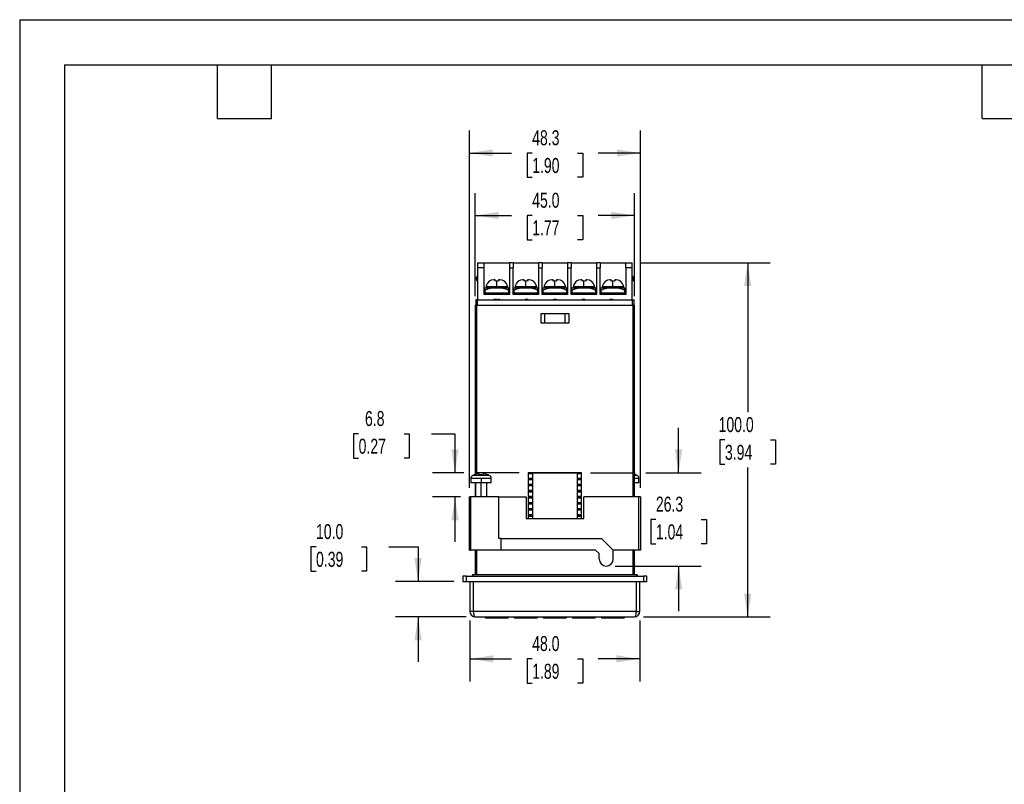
# Model space of a CAD drawing. Header units: millimetres. Extents: x 0 to 559, y 0 to 432.
# Tile 2 of 7: x 0 to 278, y 216 to 432. Entities that reach past the tile are written whole.
import ezdxf

# ---------------------------------------------------------------- set-up
doc = ezdxf.new("R2010")
doc.units = ezdxf.units.MM
doc.header["$LTSCALE"] = 2
doc.layers.add('DIMENSIONS', color=140, linetype='Continuous', lineweight=25)
doc.layers.add('TEXT', color=140, linetype='Continuous', lineweight=25)
doc.styles.add('SLDTEXTSTYLE0', font='TXT', dxfattribs={"width": 0.7})
doc.dimstyles.new('SLDDIMSTYLE0', dxfattribs={"dimtxt": 4.316016, "dimasz": 6.604, "dimexe": 0, "dimexo": 0.0625, "dimgap": 1.079004, "dimtad": 0, "dimtih": 1, "dimtoh": 1, "dimdec": 1, "dimrnd": 1e-09, "dimzin": 12, "dimdsep": 46, "dimtxsty": 'SLDTEXTSTYLE0', "dimsah": 1, "dimcen": 0.09, "dimadec": 0, "dimazin": 3, "dimtfac": 1, "dimtdec": 1, "dimtmove": 0, "dimatfit": 0, "dimfxl": 0, "dimfrac": 2, "dimtolj": 1, "dimtzin": 12, "dimarcsym": 0})
doc.dimstyles.new('SLDDIMSTYLE1', dxfattribs={"dimtxt": 4.316016, "dimasz": 6.604, "dimexe": 0, "dimexo": 0.0625, "dimgap": 1.079004, "dimtad": 0, "dimtih": 1, "dimtoh": 1, "dimdec": 1, "dimrnd": 1e-09, "dimzin": 4, "dimdsep": 46, "dimtxsty": 'SLDTEXTSTYLE0', "dimsah": 1, "dimcen": 0.09, "dimadec": 0, "dimazin": 1, "dimtfac": 1, "dimtdec": 1, "dimtofl": 0, "dimtmove": 0, "dimatfit": 3, "dimfxl": 0, "dimfrac": 2, "dimtolj": 1, "dimtzin": 12, "dimarcsym": 0})
doc.dimstyles.new('SLDDIMSTYLE2', dxfattribs={"dimtxt": 4.316016, "dimasz": 6.604, "dimexe": 0, "dimexo": 0.0625, "dimgap": 1.079004, "dimtad": 0, "dimtih": 1, "dimtoh": 1, "dimdec": 1, "dimrnd": 1e-09, "dimzin": 12, "dimdsep": 46, "dimtxsty": 'SLDTEXTSTYLE0', "dimsah": 1, "dimcen": 0.09, "dimadec": 0, "dimazin": 3, "dimtfac": 1, "dimtdec": 1, "dimtofl": 0, "dimtmove": 0, "dimatfit": 3, "dimfxl": 0, "dimfrac": 2, "dimtolj": 1, "dimtzin": 12, "dimarcsym": 0})
doc.dimstyles.new('SLDDIMSTYLE3', dxfattribs={"dimtxt": 4.316016, "dimasz": 6.604, "dimexe": 0, "dimexo": 0.0625, "dimgap": 1.079004, "dimtad": 0, "dimtih": 1, "dimtoh": 1, "dimdec": 1, "dimrnd": 1e-09, "dimzin": 4, "dimdsep": 46, "dimtxsty": 'SLDTEXTSTYLE0', "dimsah": 1, "dimcen": 0.09, "dimadec": 0, "dimazin": 1, "dimtfac": 1, "dimtdec": 1, "dimtmove": 0, "dimatfit": 0, "dimfxl": 0, "dimfrac": 2, "dimtolj": 1, "dimtzin": 12, "dimarcsym": 0})

# ---------------------------------------------------------------- blocks, each defined once
blk = doc.blocks.new('_D_12')
at = {"layer": 'DIMENSIONS'}
for p, q in [((186.09, 303.88), (186.09, 316.58)), ((161.19, 303.88), (173.78, 303.88)), ((176.82, 303.88), (192.44, 303.88)), ((179.68, 290.71), (178.23, 290.71)), ((178.23, 290.71), (178.23, 283.85)), ((192.5, 290.71), (193.95, 290.71)), ((193.95, 290.71), (193.95, 283.85)), ((178.23, 283.85), (179.68, 283.85)), ((193.95, 283.85), (192.5, 283.85)), ((168.19, 277.54), (192.44, 277.54)), ((186.09, 277.54), (186.09, 264.84))]:
    blk.add_line(p, q, dxfattribs=at)
for points in [[(186.09, 303.88), (187.11, 310.48), (185.08, 310.48)], [(186.09, 277.54), (185.08, 270.93), (187.11, 270.93)]]:
    blk.add_solid(points, dxfattribs=at)
at = {"layer": 'DIMENSIONS', "char_height": 4.233, "attachment_point": 1, "style": 'SLDTEXTSTYLE0'}
for s, insert in [('26.3', (179.68, 297.13)), ('1.04', (179.68, 289.3))]:
    blk.add_mtext(s, dxfattribs=dict(at, insert=insert))
blk = doc.blocks.new('_D_13')
at = {"layer": 'DIMENSIONS'}
for p, q in [((127, 299.58), (127, 400.51)), ((175.3, 299.58), (175.3, 400.51)), ((127, 394.16), (138.89, 394.16)), ((144.74, 394.16), (143.29, 394.16)), ((143.29, 394.16), (143.29, 387.3)), ((157.56, 394.16), (159.01, 394.16)), ((159.01, 394.16), (159.01, 387.3)), ((175.3, 394.16), (163.41, 394.16)), ((143.29, 387.3), (144.74, 387.3)), ((159.01, 387.3), (157.56, 387.3))]:
    blk.add_line(p, q, dxfattribs=at)
for points in [[(127, 394.16), (133.6, 393.15), (133.6, 395.18)], [(175.3, 394.16), (168.7, 395.18), (168.7, 393.15)]]:
    blk.add_solid(points, dxfattribs=at)
at = {"layer": 'DIMENSIONS', "char_height": 4.233, "attachment_point": 1, "style": 'SLDTEXTSTYLE0'}
for s, insert in [('48.3', (144.74, 400.59)), ('1.90', (144.74, 392.76))]:
    blk.add_mtext(s, dxfattribs=dict(at, insert=insert))
blk = doc.blocks.new('_D_14')
at = {"layer": 'DIMENSIONS'}
for p, q in [((128.65, 353.72), (128.65, 382.87)), ((173.65, 353.72), (173.65, 382.87)), ((128.65, 376.52), (138.89, 376.52)), ((144.74, 376.52), (143.29, 376.52)), ((143.29, 376.52), (143.29, 369.66)), ((157.56, 376.52), (159.01, 376.52)), ((159.01, 376.52), (159.01, 369.66)), ((173.65, 376.52), (163.41, 376.52)), ((143.29, 369.66), (144.74, 369.66)), ((159.01, 369.66), (157.56, 369.66))]:
    blk.add_line(p, q, dxfattribs=at)
for points in [[(128.65, 376.52), (135.25, 375.51), (135.25, 377.54)], [(173.65, 376.52), (167.05, 377.54), (167.05, 375.51)]]:
    blk.add_solid(points, dxfattribs=at)
at = {"layer": 'DIMENSIONS', "char_height": 4.233, "attachment_point": 1, "style": 'SLDTEXTSTYLE0'}
for s, insert in [('45.0', (144.74, 382.95)), ('1.77', (144.74, 375.12))]:
    blk.add_mtext(s, dxfattribs=dict(at, insert=insert))
blk = doc.blocks.new('_D_15')
at = {"layer": 'DIMENSIONS'}
for p, q in [((175.54, 363.18), (211.95, 363.18)), ((205.6, 363.18), (205.6, 321)), ((199.19, 313.18), (197.74, 313.18)), ((197.74, 313.18), (197.74, 306.32)), ((212.01, 313.18), (213.46, 313.18)), ((213.46, 313.18), (213.46, 306.32)), ((197.74, 306.32), (199.19, 306.32)), ((213.46, 306.32), (212.01, 306.32)), ((205.6, 263.18), (205.6, 305.35)), ((176.19, 263.18), (211.95, 263.18))]:
    blk.add_line(p, q, dxfattribs=at)
for points in [[(205.6, 363.18), (204.58, 356.57), (206.62, 356.57)], [(205.6, 263.18), (206.62, 269.78), (204.58, 269.78)]]:
    blk.add_solid(points, dxfattribs=at)
at = {"layer": 'DIMENSIONS', "char_height": 4.233, "attachment_point": 1, "style": 'SLDTEXTSTYLE0'}
for s, insert in [('100.0', (197.39, 319.6)), ('3.94', (199.19, 311.77))]:
    blk.add_mtext(s, dxfattribs=dict(at, insert=insert))
blk = doc.blocks.new('_D_16')
at = {"layer": 'DIMENSIONS'}
for p, q in [((127.15, 262.14), (127.15, 244.98)), ((175.15, 262.14), (175.15, 244.98)), ((127.15, 251.33), (138.89, 251.33)), ((144.74, 251.33), (143.29, 251.33)), ((143.29, 251.33), (143.29, 244.47)), ((157.56, 251.33), (159.01, 251.33)), ((159.01, 251.33), (159.01, 244.47)), ((175.15, 251.33), (163.41, 251.33)), ((143.29, 244.47), (144.74, 244.47)), ((159.01, 244.47), (157.56, 244.47))]:
    blk.add_line(p, q, dxfattribs=at)
for points in [[(127.15, 251.33), (133.75, 250.32), (133.75, 252.35)], [(175.15, 251.33), (168.55, 252.35), (168.55, 250.32)]]:
    blk.add_solid(points, dxfattribs=at)
at = {"layer": 'DIMENSIONS', "char_height": 4.233, "attachment_point": 1, "style": 'SLDTEXTSTYLE0'}
for s, insert in [('48.0', (144.74, 257.76)), ('1.89', (144.74, 249.93))]:
    blk.add_mtext(s, dxfattribs=dict(at, insert=insert))
blk = doc.blocks.new('_D_17')
at = {"layer": 'DIMENSIONS'}
for p, q in [((83.69, 282.96), (82.24, 282.96)), ((82.24, 282.96), (82.24, 276.11)), ((96.52, 282.96), (97.97, 282.96)), ((97.97, 282.96), (97.97, 276.11)), ((104.3, 282.96), (112.51, 282.96)), ((112.51, 282.96), (112.51, 273.18)), ((82.24, 276.11), (83.69, 276.11)), ((97.97, 276.11), (96.52, 276.11)), ((122.61, 273.18), (106.16, 273.18)), ((126.11, 263.18), (106.16, 263.18)), ((112.51, 263.18), (112.51, 250.48))]:
    blk.add_line(p, q, dxfattribs=at)
for points in [[(112.51, 273.18), (113.53, 279.78), (111.5, 279.78)], [(112.51, 263.18), (111.5, 256.57), (113.53, 256.57)]]:
    blk.add_solid(points, dxfattribs=at)
at = {"layer": 'DIMENSIONS', "char_height": 4.233, "attachment_point": 1, "style": 'SLDTEXTSTYLE0'}
for s, insert in [('10.0', (83.69, 289.39)), ('0.39', (83.69, 281.56))]:
    blk.add_mtext(s, dxfattribs=dict(at, insert=insert))
blk = doc.blocks.new('_D_18')
at = {"layer": 'DIMENSIONS'}
for p, q in [((95.72, 314.89), (94.28, 314.89)), ((94.28, 314.89), (94.28, 308.03)), ((108.55, 314.89), (110, 314.89)), ((110, 314.89), (110, 308.03)), ((116.33, 314.89), (122.94, 314.89)), ((122.94, 314.89), (122.94, 303.88)), ((94.28, 308.03), (95.72, 308.03)), ((110, 308.03), (108.55, 308.03)), ((125.48, 303.88), (116.59, 303.88)), ((141.11, 303.88), (128.52, 303.88)), ((124.46, 297.04), (116.59, 297.04)), ((122.94, 297.04), (122.94, 284.34))]:
    blk.add_line(p, q, dxfattribs=at)
for points in [[(122.94, 303.88), (123.95, 310.48), (121.92, 310.48)], [(122.94, 297.04), (121.92, 290.43), (123.95, 290.43)]]:
    blk.add_solid(points, dxfattribs=at)
at = {"layer": 'DIMENSIONS', "char_height": 4.233, "attachment_point": 1, "style": 'SLDTEXTSTYLE0'}
for s, insert in [('6.8', (97.52, 321.31)), ('0.27', (95.72, 313.49))]:
    blk.add_mtext(s, dxfattribs=dict(at, insert=insert))

msp = doc.modelspace()

# ---------------------------------------------------------------- linework, layer by layer
at = {"color": 7, "linetype": 'Continuous'}
for q in [(0, 0.01), (558.8, 431.81)]:
    msp.add_line((0, 431.81), q, dxfattribs=at)
for p, q in [((129.3, 363.18), (131.15, 363.18)), ((129.3, 363.18), (129.3, 361.76)), ((131.15, 361.76), (129.3, 361.76)), ((129.3, 361.76), (129.3, 352.68)), ((131.15, 361.76), (131.15, 363.18)), ((131.15, 363.18), (138.35, 363.18)), ((131.15, 354.18), (131.15, 361.76)), ((139.35, 363.18), (138.35, 363.18)), ((138.35, 363.18), (138.35, 361.76)), ((138.35, 361.76), (138.35, 354.18)), ((138.35, 361.76), (139.35, 361.76)), ((139.35, 363.18), (139.35, 361.76)), ((139.35, 363.18), (146.55, 363.18)), ((139.35, 354.18), (139.35, 361.76)), ((147.55, 363.18), (146.55, 363.18)), ((146.55, 363.18), (146.55, 361.76)), ((146.55, 361.76), (146.55, 354.18)), ((146.55, 361.76), (147.55, 361.76)), ((147.55, 363.18), (147.55, 361.76)), ((147.55, 363.18), (154.75, 363.18)), ((147.55, 354.18), (147.55, 361.76)), ((155.75, 363.18), (154.75, 363.18)), ((154.75, 363.18), (154.75, 361.76)), ((154.75, 361.76), (154.75, 354.18)), ((154.75, 361.76), (155.75, 361.76)), ((155.75, 363.18), (155.75, 361.76)), ((155.75, 363.18), (162.95, 363.18)), ((155.75, 354.18), (155.75, 361.76)), ((163.95, 363.18), (162.95, 363.18)), ((162.95, 363.18), (162.95, 361.76)), ((162.95, 361.76), (162.95, 354.18)), ((162.95, 361.76), (163.95, 361.76)), ((163.95, 363.18), (163.95, 361.76)), ((163.95, 363.18), (171.15, 363.18)), ((163.95, 354.18), (163.95, 361.76)), ((171.15, 363.18), (173, 363.18)), ((171.15, 361.76), (171.15, 363.18)), ((171.15, 361.76), (171.15, 354.18)), ((173, 361.76), (171.15, 361.76)), ((173, 361.76), (173, 363.18)), ((173, 352.68), (173, 361.76)), ((129.2, 357.97), (129.3, 357.86)), ((131.35, 355.33), (131.35, 356.02)), ((134.75, 356.03), (131.44, 356.03)), ((134.75, 356.33), (131.75, 356.33)), ((131.75, 356.33), (131.75, 356.03)), ((131.81, 356.83), (131.86, 356.83)), ((134.25, 358.33), (133.88, 358.33)), ((134.25, 358.02), (134.25, 358.33)), ((134.75, 358.06), (134.25, 358.02)), ((134.75, 356.33), (134.75, 358.06)), ((135.25, 358.02), (134.75, 358.06)), ((137.75, 356.33), (134.75, 356.33)), ((134.75, 356.03), (134.75, 356.02)), ((138.06, 356.03), (134.75, 356.03)), ((135.25, 358.33), (135.25, 358.02)), ((135.62, 358.33), (135.25, 358.33)), ((137.64, 356.83), (137.69, 356.83)), ((137.75, 356.33), (137.75, 356.03)), ((138.15, 355.33), (138.15, 356.02)), ((139.55, 355.33), (139.55, 356.02)), ((142.95, 356.03), (139.64, 356.03)), ((142.95, 356.33), (139.95, 356.33)), ((139.95, 356.33), (139.95, 356.03)), ((140.01, 356.83), (140.06, 356.83)), ((142.45, 358.33), (142.08, 358.33)), ((142.45, 358.02), (142.45, 358.33)), ((142.95, 358.06), (142.45, 358.02)), ((142.95, 356.33), (142.95, 358.06)), ((143.45, 358.02), (142.95, 358.06)), ((145.95, 356.33), (142.95, 356.33)), ((142.95, 356.03), (142.95, 356.02)), ((146.26, 356.03), (142.95, 356.03)), ((143.45, 358.33), (143.45, 358.02)), ((143.82, 358.33), (143.45, 358.33)), ((145.84, 356.83), (145.89, 356.83)), ((145.95, 356.33), (145.95, 356.03)), ((146.35, 355.33), (146.35, 356.02)), ((147.75, 355.33), (147.75, 356.02)), ((151.15, 356.03), (147.84, 356.03)), ((151.15, 356.33), (148.15, 356.33)), ((148.15, 356.33), (148.15, 356.03)), ((148.21, 356.83), (148.26, 356.83)), ((150.65, 358.33), (150.28, 358.33)), ((150.65, 358.02), (150.65, 358.33)), ((151.15, 358.06), (150.65, 358.02)), ((151.15, 356.33), (151.15, 358.06)), ((151.65, 358.02), (151.15, 358.06)), ((154.15, 356.33), (151.15, 356.33)), ((151.15, 356.03), (151.15, 356.02)), ((154.46, 356.03), (151.15, 356.03)), ((151.65, 358.33), (151.65, 358.02)), ((152.02, 358.33), (151.65, 358.33)), ((154.04, 356.83), (154.09, 356.83)), ((154.15, 356.33), (154.15, 356.03)), ((154.55, 355.33), (154.55, 356.02)), ((155.95, 355.33), (155.95, 356.02)), ((159.35, 356.03), (156.04, 356.03)), ((159.35, 356.33), (156.35, 356.33)), ((156.35, 356.33), (156.35, 356.03)), ((156.41, 356.83), (156.46, 356.83)), ((158.85, 358.33), (158.48, 358.33)), ((158.85, 358.02), (158.85, 358.33)), ((159.35, 358.06), (158.85, 358.02)), ((159.35, 356.33), (159.35, 358.06)), ((159.85, 358.02), (159.35, 358.06)), ((162.35, 356.33), (159.35, 356.33)), ((159.35, 356.03), (159.35, 356.02)), ((162.66, 356.03), (159.35, 356.03)), ((159.85, 358.33), (159.85, 358.02)), ((160.22, 358.33), (159.85, 358.33)), ((162.24, 356.83), (162.29, 356.83)), ((162.35, 356.33), (162.35, 356.03)), ((162.75, 355.33), (162.75, 356.02)), ((164.15, 355.33), (164.15, 356.02)), ((167.55, 356.03), (164.24, 356.03)), ((167.55, 356.33), (164.55, 356.33)), ((164.55, 356.33), (164.55, 356.03)), ((164.61, 356.83), (164.66, 356.83)), ((167.05, 358.33), (166.68, 358.33)), ((167.05, 358.02), (167.05, 358.33)), ((167.55, 358.06), (167.05, 358.02)), ((167.55, 356.33), (167.55, 358.06)), ((168.05, 358.02), (167.55, 358.06)), ((170.55, 356.33), (167.55, 356.33)), ((167.55, 356.03), (167.55, 356.02)), ((170.86, 356.03), (167.55, 356.03)), ((168.05, 358.33), (168.05, 358.02)), ((168.42, 358.33), (168.05, 358.33)), ((170.44, 356.83), (170.49, 356.83)), ((170.55, 356.33), (170.55, 356.03)), ((170.95, 355.33), (170.95, 356.02)), ((173.1, 357.97), (173, 357.86)), ((138.35, 354.18), (131.15, 354.18)), ((138.25, 354.58), (131.25, 354.58)), ((131.25, 354.58), (131.25, 354.18)), ((131.35, 355.33), (131.35, 354.58)), ((138.15, 354.58), (138.15, 355.33)), ((138.25, 354.18), (138.25, 354.58)), ((146.55, 354.18), (139.35, 354.18)), ((146.45, 354.58), (139.45, 354.58)), ((139.45, 354.58), (139.45, 354.18)), ((139.55, 355.33), (139.55, 354.58)), ((146.35, 354.58), (146.35, 355.33)), ((146.45, 354.18), (146.45, 354.58)), ((154.75, 354.18), (147.55, 354.18)), ((147.65, 354.58), (147.65, 354.18)), ((154.65, 354.58), (147.65, 354.58)), ((147.75, 355.33), (147.75, 354.58)), ((154.55, 354.58), (154.55, 355.33)), ((154.65, 354.18), (154.65, 354.58)), ((162.95, 354.18), (155.75, 354.18)), ((162.85, 354.58), (155.85, 354.58)), ((155.85, 354.58), (155.85, 354.18)), ((155.95, 355.33), (155.95, 354.58)), ((162.75, 354.58), (162.75, 355.33)), ((162.85, 354.18), (162.85, 354.58)), ((171.15, 354.18), (163.95, 354.18)), ((171.05, 354.58), (164.05, 354.58)), ((164.05, 354.58), (164.05, 354.18)), ((164.15, 355.33), (164.15, 354.58)), ((170.95, 354.58), (170.95, 355.33)), ((171.05, 354.18), (171.05, 354.58)), ((128.65, 351.18), (128.65, 303.35)), ((128.65, 351.18), (129.15, 351.18)), ((128.8, 352.68), (128.8, 351.18)), ((129.3, 352.68), (128.8, 352.68)), ((129.15, 351.18), (173.15, 351.18)), ((129.15, 303.49), (129.15, 351.18)), ((129.3, 351.18), (129.3, 352.68)), ((129.3, 352.68), (173, 352.68)), ((133.92, 352.88), (133.92, 352.68)), ((133.92, 352.88), (134.33, 352.88)), ((134.33, 352.68), (134.33, 352.88)), ((134.33, 352.88), (134.73, 352.88)), ((134.73, 352.88), (134.73, 352.68)), ((135.18, 352.88), (135.18, 352.68)), ((135.18, 352.88), (135.4, 352.88)), ((135.4, 352.88), (135.4, 352.68)), ((135.4, 352.88), (135.47, 352.88)), ((135.47, 352.88), (135.47, 352.68)), ((142.73, 352.88), (142.73, 352.68)), ((142.73, 352.88), (143.11, 352.88)), ((143.11, 352.88), (143.11, 352.68)), ((143.11, 352.88), (143.49, 352.88)), ((143.49, 352.88), (143.49, 352.68)), ((150.78, 352.88), (150.78, 352.68)), ((150.84, 352.88), (150.84, 352.68)), ((150.84, 352.88), (151.18, 352.88)), ((151.18, 352.88), (151.18, 352.68)), ((151.18, 352.88), (151.53, 352.88)), ((151.53, 352.68), (151.53, 352.88)), ((151.59, 352.88), (151.59, 352.68)), ((158.84, 352.88), (159.58, 352.88)), ((158.84, 352.88), (158.84, 352.68)), ((159.58, 352.88), (159.58, 352.68)), ((166.7, 352.88), (166.7, 352.68)), ((166.7, 352.88), (166.81, 352.88)), ((166.87, 352.88), (166.87, 352.68)), ((166.87, 352.88), (166.95, 352.88)), ((166.95, 352.88), (166.95, 352.68)), ((166.95, 352.88), (167.31, 352.88)), ((167.31, 352.88), (167.31, 352.68)), ((167.31, 352.88), (167.44, 352.88)), ((167.44, 352.88), (167.44, 352.68)), ((173, 352.68), (173, 351.18)), ((173, 352.68), (173.5, 352.68)), ((173.65, 351.18), (173.15, 351.18)), ((173.15, 351.18), (173.15, 297.04)), ((173.5, 351.18), (173.5, 352.68)), ((173.65, 297.04), (173.65, 351.18)), ((155.15, 348.78), (147.15, 348.78)), ((147.15, 348.78), (147.15, 346.18)), ((148.25, 348.78), (148.25, 346.18)), ((154.05, 346.18), (154.05, 348.78)), ((155.15, 346.18), (155.15, 348.78)), ((147.15, 346.18), (155.15, 346.18)), ((132.61, 303.14), (127.99, 303.14)), ((128.3, 303.25), (128.3, 303.27)), ((129.8, 303.25), (129.8, 303.59)), ((130.8, 303.25), (129.8, 303.25)), ((130.8, 303.59), (130.8, 303.25)), ((132.3, 303.27), (132.3, 303.25)), ((158.65, 303.88), (143.65, 303.88)), ((143.65, 303.88), (143.65, 302.38)), ((143.65, 303.68), (144.9, 303.68)), ((144.9, 290.94), (144.9, 303.84)), ((144.9, 303.84), (157.4, 303.84)), ((157.4, 303.84), (157.4, 290.94)), ((157.4, 303.68), (158.65, 303.68)), ((158.65, 302.38), (158.65, 303.88)), ((174, 303.25), (173.65, 303.35)), ((174.31, 303.14), (173.65, 303.14)), ((174, 303.27), (174, 303.25)), ((127.4, 302.23), (127.4, 301.04)), ((130.3, 302.23), (127.4, 302.23)), ((130.3, 301.04), (127.4, 301.04)), ((128.65, 301.04), (128.65, 297.04)), ((128.7, 301.04), (128.7, 297.04)), ((133.2, 302.23), (130.3, 302.23)), ((130.3, 302.23), (130.3, 301.04)), ((133.2, 301.04), (130.3, 301.04)), ((130.3, 297.04), (130.3, 301.04)), ((131.9, 297.04), (131.9, 301.04)), ((133.2, 301.04), (133.2, 302.23)), ((143.65, 302.38), (144.9, 302.38)), ((144.9, 302.16), (143.65, 302.16)), ((143.65, 302.16), (143.65, 300.66)), ((143.65, 301.96), (144.9, 301.96)), ((143.65, 300.66), (144.9, 300.66)), ((144.9, 300.44), (143.65, 300.44)), ((143.65, 300.44), (143.65, 298.94)), ((157.4, 302.38), (158.65, 302.38)), ((158.65, 302.16), (157.4, 302.16)), ((157.4, 301.96), (158.65, 301.96)), ((157.4, 300.66), (158.65, 300.66)), ((158.65, 300.44), (157.4, 300.44)), ((158.65, 300.66), (158.65, 302.16)), ((158.65, 298.94), (158.65, 300.44)), ((174.9, 302.23), (173.65, 302.23)), ((174.9, 301.04), (173.65, 301.04)), ((174.9, 301.04), (174.9, 302.23)), ((143.65, 300.24), (144.9, 300.24)), ((143.65, 298.94), (144.9, 298.94)), ((144.9, 298.72), (143.65, 298.72)), ((143.65, 298.72), (143.65, 297.22)), ((143.65, 298.52), (144.9, 298.52)), ((157.4, 300.24), (158.65, 300.24)), ((157.4, 298.94), (158.65, 298.94)), ((158.65, 298.72), (157.4, 298.72)), ((157.4, 298.52), (158.65, 298.52)), ((158.65, 297.22), (158.65, 298.72)), ((127, 282.04), (127, 297.04)), ((127.35, 297.04), (127, 297.04)), ((127.35, 297.04), (127.35, 282.04)), ((135.35, 297.04), (127.35, 297.04)), ((135.35, 285.34), (135.35, 297.04)), ((135.35, 297.04), (143, 297.04)), ((143, 297.04), (143, 290.94)), ((143.65, 297.22), (144.9, 297.22)), ((144.9, 297), (143.65, 297)), ((143.65, 297), (143.65, 295.5)), ((143.65, 296.8), (144.9, 296.8)), ((143.65, 295.5), (144.9, 295.5)), ((144.9, 295.28), (143.65, 295.28)), ((143.65, 295.28), (143.65, 293.78)), ((143.65, 295.08), (144.9, 295.08)), ((157.4, 297.22), (158.65, 297.22)), ((158.65, 297), (157.4, 297)), ((157.4, 296.8), (158.65, 296.8)), ((157.4, 295.5), (158.65, 295.5)), ((158.65, 295.28), (157.4, 295.28)), ((157.4, 295.08), (158.65, 295.08)), ((158.65, 295.5), (158.65, 297)), ((158.65, 293.78), (158.65, 295.28)), ((159.3, 290.94), (159.3, 297.04)), ((174.8, 297.04), (159.3, 297.04)), ((174.8, 297.04), (174.8, 282.04)), ((175.3, 297.04), (174.8, 297.04)), ((175.3, 297.04), (175.3, 282.04)), ((143.65, 293.78), (144.9, 293.78)), ((144.9, 293.56), (143.65, 293.56)), ((143.65, 293.56), (143.65, 292.06)), ((143.65, 293.36), (144.9, 293.36)), ((143.65, 292.06), (144.9, 292.06)), ((157.4, 293.78), (158.65, 293.78)), ((158.65, 293.56), (157.4, 293.56)), ((157.4, 293.36), (158.65, 293.36)), ((157.4, 292.06), (158.65, 292.06)), ((158.65, 292.06), (158.65, 293.56)), ((143, 290.94), (159.3, 290.94)), ((144.9, 291.84), (143.65, 291.84)), ((143.65, 291.84), (143.65, 290.94)), ((143.65, 291.64), (144.9, 291.64)), ((158.65, 291.84), (157.4, 291.84)), ((157.4, 291.64), (158.65, 291.64)), ((158.65, 290.94), (158.65, 291.84)), ((136, 285.34), (135.35, 285.34)), ((136, 282.04), (136, 285.34)), ((136, 285.34), (164.35, 285.34)), ((167.65, 282.04), (164.35, 285.34)), ((127, 282.04), (127.35, 282.04)), ((136, 282.04), (127.35, 282.04)), ((128.65, 282.04), (128.65, 275.18)), ((129.15, 275.18), (129.15, 282.04)), ((162.65, 282.04), (136, 282.04)), ((162.65, 282.04), (163.65, 281.04)), ((163.65, 279.54), (163.65, 281.04)), ((167.65, 279.54), (167.65, 282.04)), ((174.8, 282.04), (167.65, 282.04)), ((173.15, 282.04), (173.15, 275.18)), ((173.65, 275.18), (173.65, 282.04)), ((175.3, 282.04), (174.8, 282.04)), ((125.15, 274.68), (125.15, 273.18)), ((126.15, 274.68), (125.15, 274.68)), ((125.15, 273.18), (126.15, 273.18)), ((126.15, 273.18), (126.15, 274.68)), ((126.15, 274.68), (176.15, 274.68)), ((126.15, 273.18), (176.15, 273.18)), ((127.15, 273.18), (127.15, 264.68)), ((128, 275.18), (127.75, 274.68)), ((128, 275.18), (174.3, 275.18)), ((128.15, 264.68), (128.15, 273.18)), ((174.15, 273.18), (174.15, 264.68)), ((174.55, 274.68), (174.3, 275.18)), ((175.15, 264.68), (175.15, 273.18)), ((176.15, 274.68), (176.15, 273.18)), ((177.15, 274.68), (176.15, 274.68)), ((176.15, 273.18), (177.15, 273.18)), ((177.15, 273.18), (177.15, 274.68)), ((128.15, 264.68), (127.15, 264.68)), ((174.15, 264.68), (128.15, 264.68)), ((174.15, 264.68), (175.15, 264.68)), ((128.65, 263.18), (173.65, 263.18)), ((131.39, 263.18), (131.54, 262.93)), ((131.54, 262.93), (133.25, 262.93)), ((133.25, 263.18), (133.25, 262.93)), ((133.25, 262.93), (136.25, 262.93)), ((136.25, 263.18), (136.25, 262.93)), ((136.25, 262.93), (137.96, 262.93)), ((137.96, 262.93), (138.1, 263.18)), ((139.59, 263.18), (139.74, 262.93)), ((139.74, 262.93), (141.45, 262.93)), ((141.45, 263.18), (141.45, 262.93)), ((141.45, 262.93), (144.45, 262.93)), ((144.45, 263.18), (144.45, 262.93)), ((144.45, 262.93), (146.16, 262.93)), ((146.16, 262.93), (146.3, 263.18)), ((147.79, 263.18), (147.94, 262.93)), ((147.94, 262.93), (149.65, 262.93)), ((149.65, 263.18), (149.65, 262.93)), ((149.65, 262.93), (152.65, 262.93)), ((152.65, 263.18), (152.65, 262.93)), ((152.65, 262.93), (154.36, 262.93)), ((154.36, 262.93), (154.5, 263.18)), ((155.99, 263.18), (156.14, 262.93)), ((156.14, 262.93), (157.85, 262.93)), ((157.85, 263.18), (157.85, 262.93)), ((157.85, 262.93), (160.85, 262.93)), ((160.85, 263.18), (160.85, 262.93)), ((160.85, 262.93), (162.56, 262.93)), ((162.56, 262.93), (162.7, 263.18)), ((164.19, 263.18), (164.34, 262.93)), ((164.34, 262.93), (166.05, 262.93)), ((166.05, 263.18), (166.05, 262.93)), ((166.05, 262.93), (169.05, 262.93)), ((169.05, 263.18), (169.05, 262.93)), ((169.05, 262.93), (170.76, 262.93)), ((170.76, 262.93), (170.9, 263.18))]:
    msp.add_line(p, q)
at = {"flags": 128}
for points in [[(129.8, 303.59), (129.04, 303.47), (128.3, 303.25)], [(132.3, 303.25), (131.56, 303.47), (130.8, 303.59)], [(128.15, 264.68), (128.16, 264.4), (128.19, 264.12), (128.23, 263.85), (128.3, 263.62), (128.47, 263.28), (128.65, 263.18)], [(173.65, 263.18), (173.83, 263.28), (174, 263.62), (174.07, 263.85), (174.11, 264.12), (174.14, 264.4), (174.15, 264.68)]]:
    msp.add_lwpolyline(points, dxfattribs=at)
for centre, radius, start, end in [((129.9, 358.68), 1, 126.8699, 180), ((172.4, 358.68), 1, 314.6863, 53.1301), ((129.9, 358.68), 1, 180, 225.3137), ((134.22, 349.89), 6.15, 85.074, 117.8427), ((131.69, 353.54), 2.5, 95.6838, 97.784), ((133.75, 356.33), 2, 165.5225, 180), ((133.82, 356.29), 2.04, 88.3043, 164.6835), ((135.37, 350.37), 5.68, 60.7762, 96.3072), ((135.68, 356.29), 2.04, 15.3174, 91.6948), ((135.75, 356.33), 2, 360, 14.4775), ((137.81, 353.54), 2.5, 82.1995, 84.3162), ((142.42, 349.89), 6.15, 85.074, 117.8427), ((139.89, 353.54), 2.5, 95.6838, 97.784), ((141.95, 356.33), 2, 165.5225, 180), ((142.02, 356.29), 2.04, 88.3043, 164.6835), ((143.57, 350.37), 5.68, 60.7762, 96.3072), ((143.88, 356.29), 2.04, 15.3174, 91.6948), ((143.95, 356.33), 2, 360, 14.4775), ((146.01, 353.54), 2.5, 82.1995, 84.3162), ((150.62, 349.89), 6.15, 85.074, 117.8427), ((148.09, 353.54), 2.5, 95.6838, 97.784), ((150.15, 356.33), 2, 165.5225, 180), ((150.22, 356.29), 2.04, 88.3043, 164.6835), ((151.77, 350.37), 5.68, 60.7762, 96.3072), ((152.08, 356.29), 2.04, 15.3174, 91.6948), ((152.15, 356.33), 2, 360, 14.4775), ((154.21, 353.54), 2.5, 82.1995, 84.3162), ((158.82, 349.89), 6.15, 85.074, 117.8427), ((156.29, 353.54), 2.5, 95.6838, 97.784), ((158.35, 356.33), 2, 165.5225, 180), ((158.42, 356.29), 2.04, 88.3043, 164.6835), ((159.97, 350.37), 5.68, 60.7762, 96.3072), ((160.28, 356.29), 2.04, 15.3174, 91.6948), ((160.35, 356.33), 2, 360, 14.4775), ((162.41, 353.54), 2.5, 82.1995, 84.3162), ((167.02, 349.89), 6.15, 85.074, 117.8427), ((164.49, 353.54), 2.5, 95.6838, 97.784), ((166.55, 356.33), 2, 165.5225, 180), ((166.62, 356.29), 2.04, 88.3043, 164.6835), ((168.17, 350.37), 5.68, 60.7762, 96.3072), ((168.48, 356.29), 2.04, 15.3174, 91.6948), ((168.55, 356.33), 2, 0, 14.4775), ((170.61, 353.54), 2.5, 82.1995, 84.3162), ((128.4, 302.23), 1, 114.0826, 180), ((130.3, 297.98), 5.66, 110.7071, 114.0826), ((130.3, 297.98), 5.66, 65.9174, 69.2929), ((132.2, 302.23), 1, 0, 65.9174), ((172, 297.98), 5.66, 65.9174, 69.2929), ((173.9, 302.23), 1, 0, 65.9174), ((165.65, 279.54), 2, 180, 0), ((128.65, 264.68), 1.5, 180, 270), ((173.65, 264.68), 1.5, 270, 360)]:
    msp.add_arc(centre, radius, start, end)
at = {"color": 179, "linetype": 'Continuous', "lineweight": 18}
msp.add_arc((165.65, 279.54), 2, 180, 0, dxfattribs=at)
at = {"layer": 'TEXT'}
for p, q in [((12.7, 419.1), (546.1, 419.1)), ((12.7, 419.1), (12.7, 12.7)), ((55.88, 403.86), (55.88, 419.1)), ((71.12, 403.86), (71.12, 419.1)), ((271.78, 403.86), (271.78, 419.1)), ((55.88, 403.86), (71.12, 403.86)), ((271.78, 403.86), (287.02, 403.86))]:
    msp.add_line(p, q, dxfattribs=at)

# ---------------------------------------------------------------- dimensions: what is measured, and where the dimension line sits
at = {"layer": 'DIMENSIONS'}
for base, p1, p2, dimstyle, picture, middle in [((127, 394.16), (175.3, 297.04), (127, 297.04), 'SLDDIMSTYLE2', '_D_13', (151.15, 394.16)), ((128.65, 376.52), (173.65, 351.18), (128.65, 351.18), 'SLDDIMSTYLE1', '_D_14', (151.15, 376.52)), ((175.15, 251.33), (127.15, 264.68), (175.15, 264.68), 'SLDDIMSTYLE1', '_D_16', (151.15, 251.33))]:
    dim = msp.add_linear_dim(base=base, p1=p1, p2=p2, dimstyle=dimstyle, dxfattribs=at)
    dim.commit()
    dim.dimension.update_dxf_attribs({"geometry": picture, "text_midpoint": middle, "dimtype": 160})
for base, p1, p2, dimstyle, picture, middle in [((205.6, 263.18), (173, 363.18), (173.65, 263.18), 'SLDDIMSTYLE1', '_D_15', (205.6, 313.18)), ((122.94, 297.04), (143.65, 303.88), (127, 297.04), 'SLDDIMSTYLE0', '_D_18', (122.94, 314.89)), ((186.09, 303.88), (165.65, 277.54), (158.65, 303.88), 'SLDDIMSTYLE0', '_D_12', (186.09, 290.71)), ((112.51, 273.18), (128.65, 263.18), (125.15, 273.18), 'SLDDIMSTYLE3', '_D_17', (112.51, 282.96))]:
    dim = msp.add_linear_dim(base=base, p1=p1, p2=p2, angle=90, dimstyle=dimstyle, dxfattribs=at)
    dim.commit()
    dim.dimension.update_dxf_attribs({"geometry": picture, "text_midpoint": middle, "dimtype": 160})

doc.saveas('drawing.dxf')
